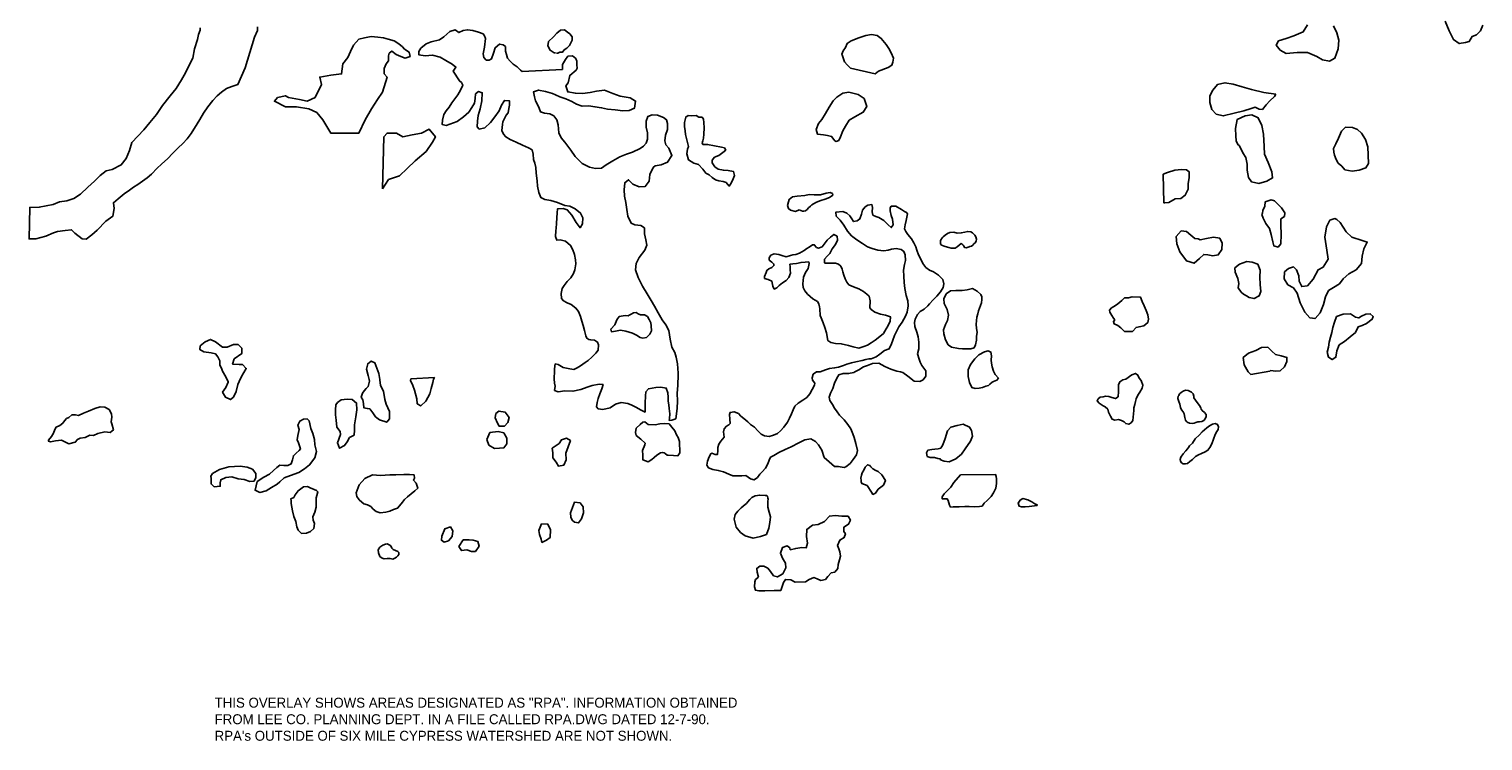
# Model space of a CAD drawing. Extents: x 220402 to 264903, y 781053 to 835338.
# Tile 1 of 3: x 220402 to 264334, y 781053 to 802555. Entities that reach past the tile are written whole.
import ezdxf

# ---------------------------------------------------------------- set-up
doc = ezdxf.new("R2010")
doc.units = 0
for name, color, linetype in [('-RPA', 97, 'CONTINUOUS'), ('README', 7, 'CONTINUOUS'), ('RPA', 99, 'CONTINUOUS')]:
    doc.layers.add(name, color=color, linetype=linetype)

msp = doc.modelspace()

# ---------------------------------------------------------------- linework, layer by layer
at = {"layer": '-RPA', "color": 0}
msp.add_lwpolyline([(238506, 793892), (238535, 793918), (238594, 793944), (238663, 793980), (238745, 793993), (238804, 793953), (238882, 793923), (238997, 793926), (239088, 793877), (239144, 793785), (239189, 793677), (239205, 793592), (239214, 793444), (239162, 793336), (239060, 793242), (238945, 793219), (238863, 793243), (238756, 793312), (238635, 793365), (238439, 793431), (238275, 793458), (238121, 793429), (237997, 793410), (237981, 793495), (238099, 793622), (238162, 793772), (238234, 793870), (238358, 793893), (238431, 793902)], close=True, dxfattribs=at)
at = {"layer": 'RPA', "color": 0}
for points in [[(259036, 802686), (258905, 802469), (258622, 802352), (258388, 802274), (258161, 802200), (258090, 802072), (258206, 801920), (258390, 801818), (258719, 801851), (259032, 801847), (259317, 801726), (259491, 801624), (259697, 801590), (259856, 801673), (259961, 801962), (259977, 802219), (259923, 802441), (259816, 802658)], [(263191, 802795), (263312, 802506), (263448, 802237), (263619, 802115), (263805, 802153), (263919, 802180), (264005, 802334), (264145, 802378), (264261, 802506), (264334, 802670)], [(227300, 802619), (227302, 802512), (227213, 802310), (226937, 801382), (226711, 800878), (226527, 800817), (226373, 800758), (226216, 800651), (226084, 800537), (225953, 800400), (225808, 800207), (225670, 800011), (225561, 799828), (225482, 799691), (225298, 799397), (225176, 799237), (225048, 799100), (224910, 798967), (224736, 798794), (224591, 798650), (224401, 798474), (224273, 798350), (224105, 798174), (223974, 798060), (223688, 797858), (223557, 797777), (223432, 797686), (223278, 797575), (223098, 797428), (222953, 797311), (222976, 797135), (222932, 796901), (222724, 796755), (222463, 796481), (222302, 796341), (222128, 796212), (222010, 796220), (221780, 796390), (221686, 796492), (221490, 796476), (221257, 796441), (221141, 796396), (220906, 796298), (220606, 796219), (220402, 796219), (220422, 797167), (220711, 797171), (221133, 797256), (221326, 797333), (221546, 797369), (221752, 797433), (221956, 797567), (222179, 797779), (222379, 797965), (222550, 798128), (222728, 798274), (222911, 798316), (223190, 798453), (223341, 798645), (223437, 798890), (223506, 799132), (223687, 799325), (223868, 799514), (224055, 799736), (224249, 799974), (224437, 800242), (224667, 800535), (224845, 800757), (225009, 801019), (225134, 801231), (225233, 801450), (225351, 801673), (225398, 801955), (225493, 802237), (225525, 802388), (225572, 802519), (225572, 802595)], [(236310, 801841), (236270, 801840), (236148, 801918), (236079, 802050), (236103, 802185), (236247, 802321), (236352, 802430), (236457, 802526), (236577, 802528), (236672, 802463), (236740, 802411), (236809, 802319), (236811, 802225), (236759, 802117), (236734, 802063), (236655, 801981), (236576, 801926), (236524, 801859), (236443, 801857), (236377, 801829), (236337, 801828)]]:
    msp.add_lwpolyline(points, dxfattribs=at)
for points in [[(231136, 801206), (231220, 801104), (231077, 800654), (230935, 800428), (230746, 800147), (230556, 799811), (230370, 799416), (229519, 799416), (229283, 799811), (229094, 800036), (228858, 800147), (228479, 800203), (228147, 800203), (227818, 800373), (227911, 800487), (228147, 800542), (228243, 800487), (228573, 800428), (228809, 800373), (229045, 800487), (229234, 800879), (229187, 801104), (229519, 801160), (229844, 801203), (229887, 801502), (230031, 801692), (230120, 801881), (230210, 802070), (230367, 802247), (230540, 802290), (230740, 802334), (230941, 802311), (231115, 802288), (231249, 802251), (231438, 802201), (231573, 802110), (231682, 802018), (231750, 801953), (231885, 801862), (231915, 801729), (231769, 801673), (231634, 801723), (231499, 801788), (231363, 801892), (231284, 801824), (231259, 801743), (231262, 801596), (231197, 801501), (231133, 801366), (231135, 801286)], [(240014, 792165), (239995, 792441), (239960, 792641), (239911, 792785), (239827, 792946), (239772, 793185), (239737, 793451), (239643, 793621), (239532, 793775), (239412, 793979), (239298, 794185), (239204, 794353), (239077, 794556), (238934, 794789), (238807, 795055), (238732, 795284), (238749, 795470), (238842, 795653), (239010, 795879), (239069, 796032), (239037, 796186), (239002, 796370), (238996, 796550), (238885, 796625), (238705, 796642), (238594, 796692), (238499, 796908), (238464, 797102), (238439, 797321), (238394, 797511), (238381, 797704), (238402, 797914), (238520, 798005), (238647, 797867), (238833, 797791), (239023, 797803), (239138, 797957), (239159, 798163), (239258, 798372), (239320, 798421), (239500, 798456), (239697, 798537), (239825, 798737), (239734, 798959), (239646, 799061), (239611, 799179), (239634, 799346), (239694, 799523), (239698, 799703), (239659, 799817), (239577, 799880), (239388, 799959), (239231, 799969), (239096, 799914), (239050, 799777), (239049, 799597), (239085, 799417), (239091, 799230), (239054, 799106), (238972, 799021), (238867, 798943), (238641, 798842), (238460, 798778), (238254, 798696), (238041, 798579), (237837, 798456), (237703, 798358), (237523, 798342), (237333, 798386), (237117, 798498), (236905, 798708), (236772, 798898), (236593, 799144), (236485, 799269), (236410, 799417), (236392, 799659), (236350, 799810), (236259, 799938), (236134, 800000), (235981, 800011), (235853, 800060), (235817, 800165), (235766, 800280), (235707, 800392), (235671, 800513), (235646, 800660), (235800, 800712), (236009, 800665), (236218, 800609), (236313, 800566), (236441, 800513), (236620, 800447), (236803, 800368), (236944, 800286), (237111, 800223), (237314, 800232), (237503, 800211), (237700, 800178), (237880, 800141), (238115, 800111), (238344, 800084), (238534, 800100), (238701, 800171), (238728, 800380), (238565, 800483), (238264, 800526), (238045, 800609), (237793, 800714), (237551, 800683), (237358, 800641), (237122, 800612), (236909, 800616), (236680, 800656), (236619, 800846), (236693, 800933), (236742, 801158), (236935, 801318), (236961, 801372), (236959, 801479), (236957, 801586), (236928, 801666), (236820, 801744), (236686, 801741), (236608, 801633), (236518, 801484), (236520, 801337), (235305, 801273), (235251, 801312), (235155, 801417), (235034, 801495), (234938, 801587), (234856, 801679), (234828, 801785), (234799, 801891), (234798, 801945), (234796, 802025), (234728, 802077), (234621, 802102), (234489, 801992), (234439, 801831), (234376, 801656), (234310, 801615), (234216, 801613), (234148, 801692), (234119, 801811), (234168, 802013), (234190, 802267), (234162, 802347), (234120, 802413), (233986, 802464), (233811, 802514), (233650, 802537), (233517, 802508), (233384, 802452), (233276, 802530), (233116, 802487), (232932, 802323), (232800, 802227), (232548, 802169), (232402, 802112), (232244, 801975), (232179, 801881), (232181, 801774), (232369, 801751), (232596, 801768), (232824, 801706), (233000, 801603), (233189, 801499), (233298, 801408), (233220, 801286), (233411, 800992), (233473, 800940), (233506, 800864), (233437, 800711), (233354, 800567), (233265, 800446), (233177, 800325), (233098, 800198), (233009, 800084), (232940, 799979), (232890, 799806), (232886, 799669), (233010, 799639), (233335, 799762), (233525, 799905), (233689, 800045), (233778, 800183), (233861, 800313), (233884, 800457), (233888, 800595), (233983, 800666), (234094, 800630), (234083, 800388), (234030, 800146), (233977, 799949), (233954, 799773), (233943, 799606), (234005, 799534), (234175, 799576), (234346, 799735), (234481, 799902), (234603, 800088), (234682, 800258), (234768, 800398), (234918, 800391), (234918, 800257), (234898, 800152), (234884, 800028), (234815, 799959), (234772, 799855), (234723, 799754), (234706, 799669), (234692, 799492), (234734, 799384), (234806, 799298), (234943, 799216), (235126, 799140), (235309, 799048), (235492, 798968), (235600, 798906), (235636, 798781), (235642, 798611), (235684, 798500), (235719, 798375), (235728, 798205), (235754, 797976), (235766, 797815), (235811, 797619), (235870, 797465), (235987, 797412), (236167, 797382), (236367, 797319), (236589, 797230), (236743, 797203), (236906, 797127), (237069, 796999), (237131, 796851), (237127, 796674), (237051, 796554), (236931, 796714), (236807, 796931), (236667, 797092), (236543, 797135), (236373, 797129), (236356, 797008), (236349, 796851), (236338, 796687), (236325, 796546), (236315, 796458), (236311, 796285), (236346, 796183), (236451, 796186), (236611, 796149), (236765, 796021), (236830, 795887), (236888, 795749), (236914, 795585), (236920, 795461), (236890, 795284), (236850, 795170), (236768, 795046), (236659, 794935), (236574, 794814), (236514, 794716), (236484, 794572), (236494, 794421), (236556, 794343), (236660, 794283), (236784, 794231), (236925, 794125), (237000, 794020), (237061, 793876), (237106, 793735), (237142, 793601), (237181, 793447), (237226, 793290), (237252, 793217), (237320, 793178), (237376, 793168), (237484, 793158), (237582, 793102), (237605, 793020), (237594, 792853), (237532, 792761), (237410, 792641), (237295, 792546), (237210, 792481), (237066, 792383), (236967, 792318), (236862, 792276), (236744, 792290), (236538, 792333), (236395, 792422), (236300, 792442), (236276, 792295), (236276, 792157), (236274, 792061), (236272, 791987), (236275, 791863), (236297, 791764), (236284, 791640), (236392, 791594), (236588, 791623), (236834, 791615), (237073, 791667), (237263, 791738), (237420, 791790), (237630, 791825), (237748, 791815), (237714, 791687), (237648, 791534), (237602, 791400), (237569, 791272), (237549, 791144), (237598, 791085), (237738, 791068), (237964, 791117), (238122, 791224), (238295, 791273), (238495, 791242), (238616, 791196), (238740, 791133), (238900, 791048), (239018, 790985), (239019, 791260), (239026, 791476), (239040, 791594), (239115, 791689), (239345, 791727), (239492, 791743), (239655, 791713), (239701, 791572), (239713, 791438), (239719, 791313), (239732, 791205), (239742, 791091), (239764, 790937), (239750, 790796), (239747, 790734), (239825, 790737), (239943, 790782), (239990, 791096), (239998, 791329), (239989, 791551), (240003, 791800), (240017, 792114)], [(245222, 801373), (245126, 801478), (245044, 801570), (244987, 801743), (244960, 801795), (244998, 801903), (245076, 801998), (245127, 802120), (245246, 802202), (245471, 802287), (245684, 802358), (245857, 802388), (246031, 802364), (246153, 802273), (246304, 802089), (246386, 801970), (246456, 801838), (246526, 801679), (246501, 801558), (246476, 801464), (246357, 801395), (246066, 801282), (245974, 801200)], [(258077, 800594), (257714, 800636), (257344, 800727), (257060, 800809), (256785, 800887), (256537, 800934), (256309, 800879), (256173, 800714), (256078, 800534), (256086, 800342), (256147, 800130), (256269, 799988), (256485, 799931), (256817, 800013), (257107, 800082), (257334, 800159), (257451, 800193), (257569, 800132), (257671, 800127), (257783, 800262), (257899, 800387), (258038, 800522)], [(244748, 799182), (244725, 799224), (244653, 799313), (244529, 799336), (244405, 799360), (244231, 799377), (244183, 799524), (244259, 799701), (244360, 799821), (244466, 800001), (244578, 800194), (244696, 800390), (244808, 800501), (244992, 800618), (245172, 800647), (245453, 800583), (245636, 800458), (245720, 800216), (245608, 800043), (245356, 799909), (245179, 799799), (245070, 799622), (244997, 799479), (244925, 799305), (244869, 799185), (244793, 799162)], [(240642, 799891), (240740, 799897), (240783, 799835), (240792, 799737), (240805, 799573), (240794, 799377), (240780, 799260), (240761, 799178), (240744, 799116), (240763, 799070), (240907, 799070), (241113, 799033), (241325, 798990), (241414, 798966), (241453, 798898), (241371, 798823), (241243, 798741), (241118, 798686), (241043, 798595), (241042, 798513), (241124, 798399), (241228, 798320), (241382, 798293), (241525, 798279), (241692, 798249), (241715, 798131), (241681, 798027), (241622, 797896), (241560, 797812), (241462, 797917), (241377, 797956), (241243, 797973), (241142, 798000), (241044, 798075), (240950, 798151), (240852, 798207), (240757, 798328), (240634, 798466), (240490, 798502), (240330, 798604), (240275, 798788), (240295, 798928), (240325, 799013), (240303, 799131), (240267, 799255), (240241, 799366), (240225, 799481), (240203, 799615), (240207, 799736), (240243, 799899), (240322, 799948), (240433, 799938), (240564, 799941)], [(257021, 798945), (257081, 798822), (257167, 798673), (257209, 798474), (257211, 798289), (257255, 798074), (257345, 797938), (257564, 797894), (257804, 797965), (257980, 798059), (257958, 798244), (257847, 798524), (257737, 798777), (257725, 799012), (257708, 799380), (257653, 799644), (257543, 799877), (257356, 799964), (257147, 799935), (256907, 799822), (256858, 799557), (256870, 799332), (256875, 799176), (256925, 799068), (256968, 799040)], [(259898, 798617), (259961, 798507), (260070, 798417), (260166, 798304), (260385, 798260), (260593, 798289), (260798, 798359), (260878, 798494), (260862, 798751), (260857, 798996), (260789, 799224), (260669, 799415), (260548, 799524), (260394, 799585), (260185, 799589), (260062, 799474), (259973, 799257), (259890, 799087), (259816, 798949), (259834, 798835), (259848, 798750)], [(231077, 797730), (231267, 798011), (231596, 798122), (231832, 798347), (232071, 798573), (232400, 798854), (232589, 799135), (232683, 799304), (232493, 799530), (232257, 799416), (231975, 799360), (231692, 799304), (231503, 799416), (231220, 799416), (231124, 799304)], [(254671, 798177), (254801, 798221), (255025, 798291), (255227, 798310), (255374, 798308), (255456, 798244), (255458, 798068), (255424, 797885), (255426, 797722), (255340, 797538), (255210, 797435), (255034, 797427), (254846, 797321), (254719, 797303), (254693, 797306)], [(243676, 797097), (243558, 797049), (243414, 797085), (243355, 797135), (243320, 797223), (243346, 797337), (243373, 797409), (243474, 797487), (243615, 797510), (243841, 797532), (243978, 797554), (244129, 797544), (244321, 797546), (244485, 797598), (244606, 797617), (244675, 797587), (244688, 797542), (244586, 797464), (244458, 797418), (244327, 797376), (244200, 797331), (244105, 797279), (244055, 797246), (244019, 797211), (243954, 797155), (243911, 797106), (243865, 797067), (243810, 797054), (243774, 797055)], [(257652, 796959), (257696, 796839), (257776, 796683), (257885, 796528), (257939, 796349), (257987, 796131), (258018, 796007), (258145, 795969), (258232, 796071), (258236, 796352), (258223, 796645), (258228, 796822), (258341, 796895), (258353, 797006), (258247, 797151), (258128, 797281), (258039, 797364), (257931, 797399), (257756, 797332), (257744, 797208), (257687, 797074), (257671, 796998)], [(245359, 792201), (245328, 792184), (245168, 792148), (244998, 792149), (244870, 792110), (244807, 792006), (244738, 791856), (244685, 791699), (244623, 791555), (244583, 791441), (244599, 791333), (244677, 791218), (244745, 791107), (244817, 790996), (244895, 790894), (245028, 790750), (245145, 790612), (245233, 790484), (245295, 790333), (245334, 790219), (245389, 790039), (245433, 789826), (245407, 789692), (245305, 789549), (245213, 789435), (245085, 789337), (245036, 789314), (244856, 789344), (244742, 789338), (244582, 789483), (244426, 789617), (244355, 789840), (244254, 789994), (244166, 790099), (244029, 790181), (243846, 790143), (243659, 790052), (243433, 789941), (243250, 789854), (243063, 789760), (242909, 789675), (242807, 789623), (242768, 789535), (242722, 789418), (242656, 789287), (242557, 789183), (242485, 789115), (242413, 789010), (242311, 788939), (242203, 788968), (242057, 789070), (241945, 789064), (241815, 789058), (241664, 789062), (241547, 789112), (241390, 789181), (241227, 789224), (241060, 789254), (240929, 789303), (240887, 789379), (240907, 789506), (240957, 789637), (241003, 789728), (241032, 789741), (241137, 789702), (241206, 789705), (241219, 789826), (241213, 789920), (241243, 790015), (241302, 790103), (241404, 790230), (241394, 790312), (241388, 790394), (241405, 790479), (241477, 790563), (241549, 790599), (241585, 790645), (241582, 790776), (241570, 790913), (241583, 790975), (241707, 790997), (241835, 790948), (241913, 790859), (241998, 790787), (242121, 790689), (242203, 790610), (242324, 790531), (242428, 790416), (242525, 790321), (242627, 790271), (242767, 790245), (242898, 790287), (243013, 790342), (243108, 790420), (243210, 790528), (243321, 790677), (243381, 790798), (243443, 790929), (243489, 791056), (243545, 791167), (243641, 791258), (243788, 791343), (243906, 791431), (243995, 791535), (244070, 791669), (244133, 791796), (244143, 791858), (244078, 791953), (244065, 792018), (244098, 792130), (244200, 792201), (244277, 792203), (244305, 792204), (244468, 792262), (244589, 792298), (244743, 792320), (244864, 792346), (245008, 792388), (245116, 792430), (245257, 792475), (245388, 792507), (245574, 792546), (245692, 792571), (245781, 792591), (245853, 792597), (245997, 792652), (246115, 792740), (246252, 792847), (246393, 792892), (246462, 793049), (246502, 793160), (246555, 793297), (246624, 793438), (246683, 793565), (246782, 793702), (246881, 793881), (246937, 794005), (246964, 794195), (246958, 794345), (246906, 794506), (246868, 794722), (246849, 794905), (246836, 795088), (246824, 795274), (246857, 795444), (246884, 795568), (246878, 795732), (246839, 795837), (246751, 795896), (246601, 795923), (246467, 795907), (246359, 795874), (246228, 795852), (246051, 795879), (245878, 795925), (245741, 795981), (245584, 796077), (245418, 796192), (245258, 796313), (245135, 796451), (245018, 796628), (244914, 796785), (244793, 796907), (244784, 797025), (244990, 797044), (245114, 796997), (245205, 796915), (245264, 796823), (245319, 796741), (245430, 796764), (245502, 796823), (245555, 796963), (245588, 797090), (245667, 797182), (245743, 797237), (245870, 797253), (245886, 797168), (245876, 797030), (245895, 796939), (245993, 796889), (246078, 796860), (246234, 796771), (246361, 796646), (246453, 796557), (246515, 796639), (246490, 796809), (246451, 796924), (246425, 797061), (246422, 797159), (246455, 797208), (246596, 797207), (246765, 797109), (246857, 797043), (246919, 797013), (246951, 796977), (246931, 796876), (246901, 796775), (246875, 796641), (246858, 796520), (246894, 796438), (246955, 796350), (247069, 796222), (247141, 796097), (247196, 795979), (247225, 795878), (247274, 795737), (247338, 795622), (247410, 795472), (247498, 795357), (247615, 795268), (247733, 795222), (247886, 795120), (248010, 794995), (248048, 794855), (248022, 794747), (247940, 794623), (247831, 794489), (247726, 794372), (247611, 794258), (247559, 794193), (247447, 794098), (247332, 794020), (247247, 793936), (247178, 793795), (247155, 793687), (247167, 793570), (247226, 793399), (247267, 793255), (247290, 793102), (247292, 792896), (247249, 792742), (247294, 792588), (247327, 792490), (247382, 792392), (247499, 792231), (247499, 792199), (247498, 792074), (247416, 791960), (247318, 791905), (247151, 791915), (246956, 792073), (246806, 792181), (246733, 792198), (246626, 792221), (246443, 792278), (246264, 792363), (246078, 792462), (245891, 792450), (245734, 792388), (245616, 792349), (245479, 792265)], [(259921, 796807), (259855, 796832), (259709, 796782), (259607, 796582), (259558, 796271), (259617, 795881), (259653, 795604), (259506, 795361), (259360, 795284), (259203, 795005), (259032, 794795), (258859, 794776), (258779, 794939), (258771, 795105), (258704, 795280), (258608, 795371), (258456, 795327), (258336, 795221), (258328, 795015), (258438, 794834), (258609, 794741), (258718, 794579), (258816, 794290), (258952, 794001), (259101, 793836), (259261, 793809), (259419, 793983), (259518, 794232), (259577, 794464), (259663, 794655), (259819, 794754), (260000, 794860), (260116, 795008), (260287, 795164), (260508, 795287), (260662, 795471), (260686, 795696), (260739, 795919), (260838, 796119), (260681, 796166), (260373, 796274), (260199, 796428), (260016, 796717)], [(244295, 794104), (244286, 794166), (244267, 794251), (244231, 794326), (244084, 794405), (243924, 794550), (243840, 794651), (243794, 794750), (243788, 794857), (243802, 795057), (243865, 795204), (243940, 795328), (243974, 795471), (243964, 795520), (243856, 795518), (243729, 795508), (243591, 795476), (243477, 795467), (243392, 795454), (243398, 795375), (243401, 795284), (243407, 795179), (243361, 795049), (243282, 794964), (243164, 794889), (243072, 794814), (242993, 794739), (242918, 794701), (242879, 794792), (242847, 794939), (242736, 794989), (242628, 795025), (242628, 795081), (242671, 795198), (242698, 795267), (242753, 795313), (242845, 795351), (242911, 795413), (242908, 795459), (242843, 795518), (242771, 795577), (242771, 795643), (242817, 795721), (242915, 795766), (243059, 795749), (243151, 795716), (243275, 795680), (243409, 795712), (243481, 795735), (243573, 795751), (243681, 795790), (243753, 795829), (243825, 795871), (243903, 795926), (243972, 795968), (244074, 796037), (244129, 796040), (244198, 795961), (244257, 795938), (244365, 795977), (244516, 796179), (244617, 796273), (244716, 796355), (244820, 796295), (244836, 796178), (244767, 796044), (244668, 795913), (244602, 795776), (244517, 795695), (244438, 795604), (244435, 795519), (244451, 795489), (244536, 795482), (244650, 795488), (244768, 795485), (244863, 795458), (244928, 795393), (244973, 795304), (244989, 795226), (245025, 795124), (245064, 795006), (245113, 794908), (245174, 794826), (245315, 794773), (245475, 794704), (245615, 794625), (245719, 794549), (245791, 794484), (245823, 794343), (245813, 794134), (245852, 794081), (245956, 794006), (246126, 793943), (246283, 793913), (246433, 793863), (246426, 793736), (246350, 793583), (246304, 793498), (246222, 793361), (246113, 793273), (245972, 793162), (245851, 793081), (245736, 793009), (245625, 792964), (245475, 792919), (245308, 792959), (245164, 793002), (244945, 793048), (244769, 793059), (244632, 793085), (244540, 793148), (244502, 793377), (244447, 793541), (244395, 793678), (244340, 793832), (244311, 793907)], [(248723, 795951), (248670, 795957), (248661, 795983), (248625, 796023), (248592, 796072), (248570, 796075), (248507, 796030), (248445, 795981), (248383, 795942), (248265, 795939), (248196, 795953), (248082, 795989), (247978, 796032), (247945, 796068), (247945, 796166), (247991, 796248), (248024, 796283), (248080, 796332), (248152, 796381), (248221, 796410), (248348, 796416), (248450, 796390), (248571, 796399), (248675, 796418), (248767, 796444), (248855, 796431), (248914, 796401), (248976, 796335), (249008, 796280), (249028, 796208), (249018, 796152), (248988, 796100), (248949, 796064), (248916, 796032), (248877, 795996), (248827, 795986), (248811, 795973)], [(255732, 796224), (255624, 796233), (255509, 796333), (255381, 796439), (255217, 796463), (255069, 796286), (255081, 796064), (255172, 795827), (255374, 795558), (255606, 795482), (255774, 795628), (255900, 795750), (256024, 795731), (256171, 795707), (256334, 795732), (256440, 795896), (256451, 796092), (256381, 796241), (256191, 796268), (255980, 796227), (255788, 796186)], [(257195, 794501), (257268, 794446), (257421, 794412), (257577, 794495), (257621, 794633), (257606, 794835), (257591, 795057), (257601, 795275), (257528, 795457), (257357, 795517), (257197, 795535), (256980, 795451), (256837, 795342), (256852, 795209), (256926, 795020), (256963, 794874), (256935, 794743), (257031, 794607), (257097, 794546)], [(249095, 794043), (249095, 794040), (249075, 793952), (249039, 793854), (249028, 793752), (249021, 793628), (249034, 793517), (249047, 793393), (249036, 793275), (249029, 793157), (249006, 793013), (248957, 792929), (248865, 792900), (248751, 792900), (248613, 792897), (248492, 792911), (248280, 792948), (248172, 793020), (248094, 793164), (248049, 793351), (248033, 793472), (248099, 793635), (248152, 793756), (248185, 793909), (248144, 794089), (248053, 794269), (248040, 794407), (248116, 794557), (248250, 794645), (248407, 794660), (248597, 794660), (248747, 794679), (248908, 794717), (249055, 794638), (249159, 794533), (249195, 794464), (249197, 794389), (249184, 794288)], [(253213, 793773), (253174, 793825), (253119, 793907), (253064, 794002), (253054, 794064), (253113, 794136), (253205, 794188), (253307, 794253), (253418, 794354), (253500, 794435), (253621, 794438), (253736, 794467), (253991, 794453), (254039, 794329), (254101, 794191), (254163, 794053), (254211, 793919), (254230, 793795), (254204, 793690), (254086, 793593), (253942, 793564), (253853, 793545), (253742, 793421), (253500, 793422), (253389, 793533), (253298, 793602), (253187, 793652), (253167, 793720)], [(259768, 793390), (259724, 793252), (259693, 793099), (259672, 792942), (259627, 792798), (259668, 792642), (259783, 792571), (259890, 792644), (259917, 792834), (259994, 793017), (260152, 793123), (260327, 793256), (260482, 793388), (260565, 793565), (260686, 793605), (260812, 793659), (260987, 793788), (261019, 793876), (260930, 793957), (260799, 793942), (260670, 793886), (260582, 793829), (260484, 793854), (260330, 793950), (260111, 793945), (259913, 793871), (259846, 793704), (259802, 793540)], [(226416, 791901), (226351, 792053), (226250, 792224), (226228, 792283), (226166, 792417), (226163, 792534), (226111, 792659), (226036, 792744), (225903, 792771), (225681, 792804), (225563, 792876), (225570, 792987), (225724, 793108), (225888, 793182), (226038, 793110), (226246, 792949), (226384, 792945), (226580, 793030), (226720, 793029), (226831, 792921), (226830, 792751), (226595, 792592), (226552, 792438), (226754, 792425), (226849, 792427), (226963, 792306), (226822, 792058), (226748, 791906), (226706, 791820), (226660, 791608), (226584, 791438), (226486, 791364), (226333, 791436), (226248, 791583), (226347, 791727), (226419, 791893)], [(248784, 792202), (248784, 792262), (248853, 792426), (248981, 792592), (249106, 792719), (249270, 792803), (249388, 792832), (249469, 792799), (249482, 792688), (249475, 792554), (249481, 792466), (249507, 792354), (249549, 792220), (249556, 792204), (249591, 792125), (249695, 792010), (249646, 791952), (249545, 791910), (249502, 791890), (249436, 791828), (249397, 791792), (249312, 791767), (249210, 791724), (249109, 791705), (248994, 791696), (248887, 791732), (248822, 791880), (248783, 792063)], [(257897, 792221), (257911, 792241), (258074, 792224), (258211, 792232), (258340, 792350), (258407, 792511), (258409, 792638), (258239, 792689), (258066, 792726), (257960, 792823), (257838, 792942), (257639, 792933), (257477, 792847), (257253, 792763), (257085, 792634), (257123, 792413), (257236, 792205), (257322, 792124)], [(230677, 791966), (230644, 792091), (230599, 792287), (230636, 792447), (230741, 792528), (230855, 792476), (230968, 792149), (231005, 791971), (231006, 791965), (231019, 791792), (231110, 791616), (231155, 791370), (231190, 791220), (231297, 791007), (231296, 790782), (231208, 790678), (230989, 790753), (230872, 790845), (230787, 790966), (230696, 791084), (230621, 791098), (230513, 791118), (230507, 791248), (230488, 791353), (230433, 791435), (230473, 791556), (230525, 791624), (230591, 791699), (230646, 791758), (230689, 791918)], [(253078, 790866), (253023, 790984), (253004, 791073), (252922, 791145), (252854, 791178), (252740, 791257), (252675, 791326), (252704, 791384), (252770, 791440), (252855, 791446), (252933, 791465), (253031, 791452), (253123, 791422), (253227, 791396), (253309, 791451), (253323, 791608), (253323, 791716), (253327, 791814), (253367, 791902), (253455, 791957), (253547, 791983), (253730, 792116), (253835, 792155), (253910, 792106), (253942, 792011), (254004, 791939), (254053, 791795), (254033, 791713), (253970, 791586), (253905, 791494), (253858, 791387), (253838, 791308), (253815, 791210), (253789, 791116), (253788, 791037), (253758, 790730), (253702, 790661), (253630, 790619), (253542, 790639), (253490, 790692), (253408, 790731), (253326, 790761), (253209, 790742), (253133, 790771)], [(231938, 791988), (231931, 791936), (231999, 791792), (232044, 791648), (232115, 791390), (232134, 791236), (232239, 791174), (232393, 791314), (232514, 791536), (232548, 791696), (232601, 791875), (232624, 791976), (232653, 792028)], [(229674, 791206), (229723, 791271), (229835, 791355), (230011, 791374), (230168, 791361), (230298, 791256), (230307, 791050), (230274, 790847), (230231, 790602), (230237, 790439), (230230, 790292), (230089, 790214), (230017, 790087), (229934, 789973), (229784, 789895), (229722, 790059), (229815, 790310), (229802, 790401), (229701, 790529), (229686, 790742), (229660, 790898), (229657, 791052)], [(255128, 791462), (255119, 791398), (255145, 791310), (255173, 791225), (255192, 791127), (255229, 791056), (255277, 790996), (255306, 790930), (255327, 790822), (255345, 790741), (255373, 790704), (255402, 790680), (255470, 790649), (255545, 790638), (255606, 790654), (255660, 790668), (255717, 790689), (255768, 790688), (255836, 790699), (255898, 790733), (255941, 790781), (255972, 790854), (255967, 790915), (255922, 790973), (255851, 791032), (255816, 791075), (255813, 791117), (255768, 791182), (255704, 791272), (255644, 791341), (255598, 791420), (255600, 791465), (255579, 791537), (255529, 791584), (255423, 791638), (255342, 791648), (255273, 791617), (255213, 791573), (255168, 791537), (255141, 791490)], [(221531, 790793), (221603, 790825), (221695, 790900), (221802, 790900), (221897, 790880), (222044, 790951), (222201, 791016), (222391, 791090), (222548, 791145), (222689, 791138), (222822, 791059), (222894, 790938), (222906, 790834), (222880, 790696), (222899, 790631), (222951, 790445), (222849, 790373), (222696, 790390), (222480, 790338), (222349, 790280), (222238, 790284), (222101, 790216), (221944, 790200), (221862, 790161), (221800, 790079), (221607, 790028), (221499, 790080), (221385, 790133), (221202, 790117), (221045, 790092), (220986, 790108), (220986, 790135), (221081, 790245), (221137, 790353), (221177, 790461), (221220, 790529), (221331, 790584), (221419, 790653), (221475, 790721)], [(228543, 790056), (228501, 790148), (228521, 790278), (228567, 790458), (228528, 790589), (228581, 790713), (228696, 790771), (228804, 790784), (228862, 790725), (228914, 790486), (228978, 790336), (229024, 790156), (229039, 789996), (229084, 789793), (229035, 789604), (228877, 789388), (228730, 789275), (228550, 789164), (228298, 789067), (228108, 788996), (227980, 788879), (227902, 788804), (227728, 788703), (227571, 788609), (227375, 788557), (227234, 788626), (227294, 788888), (227494, 789018), (227671, 789112), (227789, 789219), (227893, 789307), (227979, 789382), (228099, 789368), (228217, 789371), (228322, 789420), (228365, 789544), (228391, 789668), (228473, 789746), (228568, 789821), (228604, 789876)], [(234554, 790648), (234610, 790558), (234767, 790558), (234868, 790669), (234913, 790826), (234791, 790983), (234600, 791017), (234511, 790939), (234488, 790816)], [(234239, 790156), (234295, 789988), (234462, 789887), (234619, 789898), (234753, 789908), (234843, 790031), (234844, 790199), (234744, 790356), (234576, 790401), (234329, 790369)], [(239622, 789739), (239596, 789756), (239537, 789766), (239478, 789753), (239376, 789681), (239291, 789609), (239219, 789551), (239114, 789486), (238947, 789548), (238944, 789686), (238938, 789830), (239008, 789997), (239018, 790042), (238890, 790171), (238744, 790279), (238731, 790371), (238751, 790502), (238863, 790609), (238951, 790681), (239010, 790691), (239111, 790612), (239318, 790604), (239458, 790627), (239589, 790636), (239743, 790626), (239825, 790534), (239913, 790416), (239968, 790298), (240013, 790222), (240055, 790101), (240071, 789754), (240011, 789666), (239874, 789679), (239714, 789680), (239687, 789683)], [(247947, 789542), (247937, 789571), (247859, 789588), (247761, 789615), (247633, 789615), (247542, 789645), (247522, 789756), (247565, 789831), (247686, 789857), (247771, 789870), (247873, 789876), (247951, 789898), (248014, 789999), (248083, 790189), (248156, 790424), (248254, 790528), (248448, 790583), (248628, 790618), (248820, 790526), (248882, 790434), (248914, 790261), (248851, 790107), (248687, 789879), (248575, 789710), (248408, 789573), (248201, 789479), (248058, 789499)], [(255406, 789879), (255359, 789813), (255281, 789720), (255210, 789619), (255190, 789557), (255192, 789499), (255226, 789457), (255281, 789426), (255337, 789418), (255403, 789436), (255479, 789490), (255555, 789557), (255652, 789641), (255739, 789690), (255829, 789732), (255941, 789784), (256025, 789833), (256083, 789915), (256147, 790027), (256195, 790166), (256247, 790304), (256294, 790398), (256329, 790462), (256343, 790536), (256314, 790606), (256244, 790639), (256160, 790625), (256070, 790568), (255993, 790513), (255922, 790449), (255850, 790385), (255770, 790295), (255641, 790174), (255559, 790051), (255470, 789964), (255434, 789918)], [(236209, 789892), (236231, 789758), (236230, 789601), (236330, 789477), (236397, 789354), (236565, 789387), (236633, 789544), (236622, 789745), (236690, 789935), (236758, 790125), (236646, 790193), (236489, 790149), (236422, 790037)], [(225890, 789049), (225949, 789131), (226155, 789248), (226440, 789328), (226783, 789350), (226995, 789323), (227152, 789257), (227259, 789133), (227259, 789005), (227199, 788904), (227069, 788885), (226899, 788954), (226719, 788974), (226527, 789027), (226347, 789012), (226193, 788944), (226177, 788852), (226179, 788744), (226000, 788729), (225902, 788817), (225906, 788915), (225909, 788977)], [(230522, 788217), (230630, 788188), (230731, 788130), (230800, 788055), (230891, 787980), (231012, 787944), (231178, 787967), (231299, 787990), (231413, 788039), (231540, 788088), (231595, 788154), (231690, 788268), (231749, 788346), (231837, 788421), (232057, 788606), (232152, 788688), (232097, 788838), (232015, 788930), (232052, 788989), (232036, 789090), (231895, 789104), (231722, 789098), (231480, 789095), (231304, 789086), (231023, 789067), (230778, 789088), (230545, 788984), (230375, 788785), (230286, 788547), (230302, 788436), (230380, 788335), (230461, 788269)], [(245548, 788926), (245535, 788992), (245552, 789080), (245581, 789155), (245627, 789227), (245667, 789325), (245733, 789393), (245808, 789373), (245840, 789334), (245902, 789275), (245994, 789226), (246059, 789186), (246166, 789088), (246280, 788924), (246224, 788783), (246057, 788656), (245978, 788533), (245899, 788500), (245857, 788566), (245724, 788769), (245570, 788828), (245544, 788877)], [(248551, 789088), (248349, 788860), (248252, 788715), (248143, 788603), (248050, 788514), (247996, 788423), (247990, 788368), (248067, 788368), (248146, 788361), (248175, 788318), (248199, 788240), (248214, 788175), (248247, 788118), (248323, 788120), (248506, 788127), (248674, 788134), (248813, 788138), (248967, 788128), (249121, 788131), (249202, 788147), (249259, 788235), (249351, 788317), (249470, 788434), (249546, 788547), (249613, 788689), (249640, 788831), (249635, 788969), (249621, 789039), (249603, 789105)], [(228318, 788302), (228315, 788368), (228400, 788403), (228440, 788485), (228531, 788609), (228695, 788723), (228813, 788742), (228901, 788696), (229018, 788643), (229090, 788617), (229132, 788574), (229096, 788466), (229080, 788398), (229079, 788293), (229076, 788111), (229042, 787967), (229005, 787896), (228974, 787825), (228989, 787717), (229030, 787625), (229002, 787472), (228909, 787382), (228781, 787325), (228637, 787319), (228536, 787417), (228490, 787518), (228460, 787681), (228405, 787828), (228362, 788001), (228326, 788229)], [(236762, 787942), (236773, 787808), (236817, 787718), (236884, 787662), (237007, 787639), (237097, 787762), (237154, 787941), (237143, 788120), (237054, 788243), (236886, 788266)], [(242079, 788227), (242116, 788269), (242185, 788344), (242244, 788403), (242339, 788451), (242483, 788477), (242646, 788467), (242692, 788466), (242718, 788443), (242727, 788381), (242731, 788358), (242727, 788293), (242727, 788264), (242727, 788113), (242769, 787966), (242805, 787820), (242789, 787647), (242757, 787484), (242682, 787291), (242506, 787229), (242281, 787176), (242040, 787248), (241903, 787352), (241769, 787512), (241710, 787750), (241739, 787896), (241820, 787994), (241918, 788092), (242045, 788197)], [(250863, 788165), (250780, 788153), (250622, 788136), (250504, 788125), (250391, 788126), (250316, 788147), (250291, 788232), (250346, 788326), (250428, 788371), (250582, 788338), (250707, 788271), (250791, 788219), (250862, 788187)], [(242442, 786003), (242406, 786153), (242393, 786263), (242484, 786332), (242605, 786332), (242722, 786270), (242810, 786166), (242899, 786039), (243016, 786007), (243176, 786098), (243270, 786284), (243260, 786421), (243169, 786578), (243106, 786721), (243165, 786891), (243312, 786943), (243390, 786888), (243403, 786829), (243569, 786868), (243749, 786892), (243886, 786888), (243921, 787029), (243898, 787224), (243904, 787440), (244080, 787570), (244243, 787593), (244436, 787682), (244589, 787845), (244762, 787862), (244961, 787846), (245153, 787843), (245222, 787725), (245166, 787598), (245026, 787510), (245020, 787376), (245069, 787308), (245033, 787197), (244906, 787118), (244835, 786955), (244867, 786854), (244900, 786769), (244917, 786635), (244887, 786525), (244855, 786381), (244842, 786264), (244748, 786146), (244637, 786130), (244536, 786015), (244468, 785927), (244324, 785901), (244216, 785950), (244118, 785985), (243975, 785930), (243861, 785858), (243554, 785848), (243421, 785916), (243257, 785932), (243199, 785834), (243147, 785690), (243114, 785599), (242915, 785592), (242638, 785589), (242456, 785582), (242351, 785605), (242318, 785712), (242331, 785856), (242354, 785927)], [(232874, 787239), (232863, 787116), (232941, 787059), (233075, 787093), (233188, 787227), (233211, 787394), (233133, 787518), (232965, 787462)], [(235808, 787408), (235830, 787285), (235875, 787150), (235897, 787049), (236042, 787116), (236144, 787194), (236156, 787429), (236078, 787597), (235887, 787609)], [(231170, 786992), (231094, 786961), (231005, 786901), (230956, 786823), (230959, 786734), (231005, 786626), (231068, 786575), (231134, 786551), (231223, 786558), (231317, 786562), (231391, 786547), (231450, 786571), (231500, 786601), (231541, 786639), (231576, 786682), (231577, 786740), (231548, 786774), (231471, 786800), (231407, 786831), (231369, 786874), (231329, 786942), (231282, 786980), (231224, 787002)], [(233388, 786924), (233466, 786800), (233634, 786822), (233769, 786777), (233892, 786776), (234004, 786933), (233960, 787078), (233826, 787112), (233703, 787124), (233523, 787125)]]:
    msp.add_lwpolyline(points, close=True, dxfattribs=at)

# ---------------------------------------------------------------- texts
at = {"layer": 'README', "color": 0}
for s, p in [('THIS OVERLAY SHOWS AREAS DESIGNATED AS "RPA". INFORMATION OBTAINED', (226008, 782058)), ('FROM LEE CO. PLANNING DEPT. IN A FILE CALLED RPA.DWG DATED 12-7-90.', (226008, 781558)), ("RPA's OUTSIDE OF SIX MILE CYPRESS WATERSHED ARE NOT SHOWN.", (226008, 781058))]:
    msp.add_text(s, height=300, dxfattribs=at).set_placement(p)

doc.saveas('drawing.dxf')
